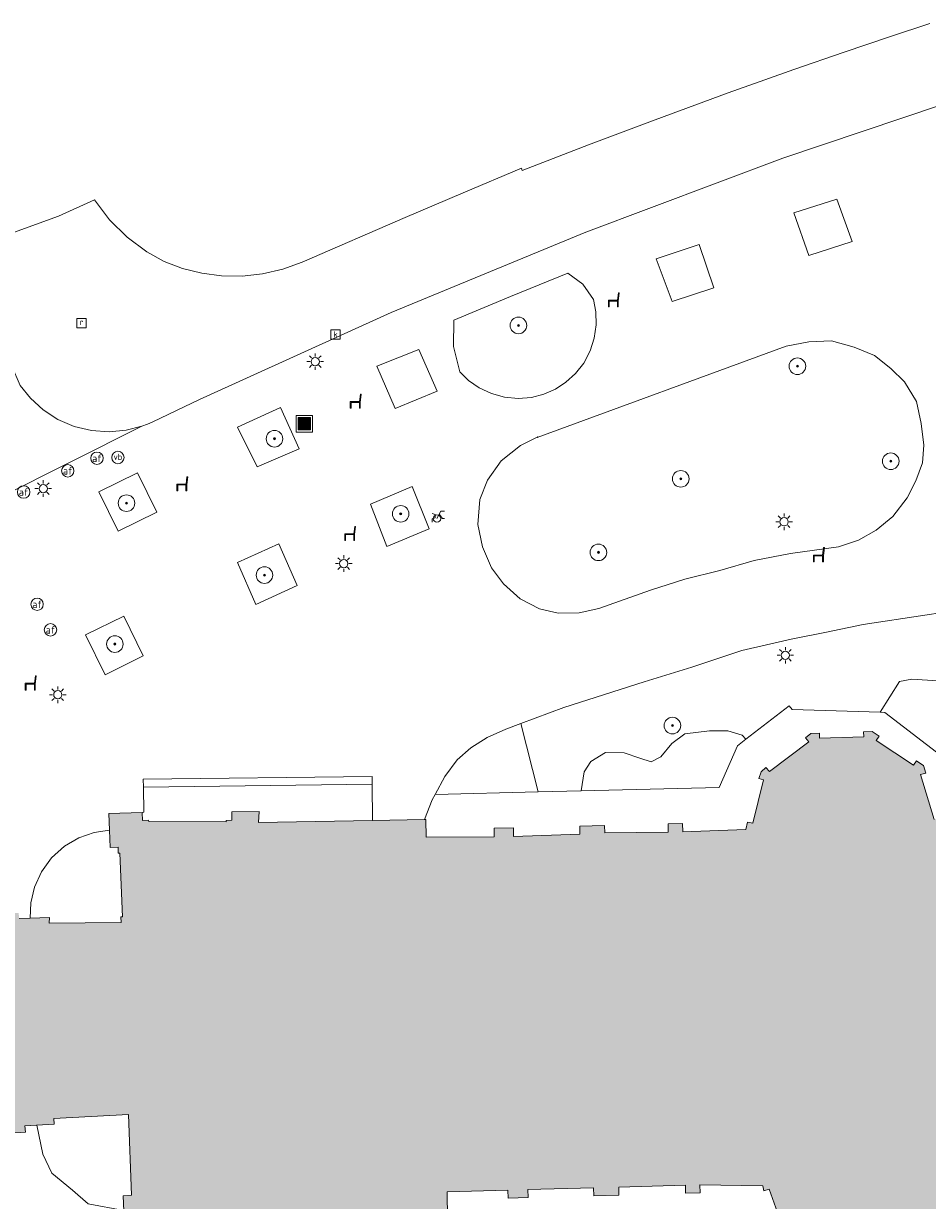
# Model space of a CAD drawing. Header units: metres. Extents: x 196496 to 197479, y 355139 to 356324.
# Tile 118 of 144: x 197032 to 197076, y 356181 to 356238. Entities that reach past the tile are written whole.
import ezdxf
from ezdxf.enums import TextEntityAlignment as Align

# ---------------------------------------------------------------- set-up
doc = ezdxf.new("R2010")
doc.units = ezdxf.units.M
doc.layers.get('0').update_dxf_attribs({"color": 252, "lineweight": 18})
for name, color, linetype, lineweight in [('B-WE-GR-BEPLANTING_CULTUUR_HEESTERS-GV', 252, 'Continuous', 18), ('B-WE-GR-BEPLANTING_CULTUUR_VASTE PLANTENVAK-GV', 252, 'Continuous', 18), ('B-WE-GR-BOOM-S', 252, 'Continuous', 18), ('B-WE-IE-MEUBILAIR_WEGMEUBILAIR-GV', 252, 'Continuous', 18), ('B-WE-IE-MEUBILAIR_WEGMEUBILAIR-S', 252, 'Continuous', 18), ('B-WE-IE-TERREINAFSCHEIDING_KUNSTMATIG_HEKWERK-G', 252, 'IE-TERREINAFSCHEIDING-KUNSTMATIG', 18), ('B-WE-IE-TERREINAFSCHEIDING_KUNSTMATIG_MUUR-GV', 252, 'Continuous', 18), ('B-WE-KL-ET_LS_OV_LICHTMAST-S', 252, 'Continuous', 18), ('B-WE-OG-BEBOUWING-GV', 252, 'Continuous', 18), ('B-WE-RI-GWA_KOLK-S', 252, 'Continuous', 18), ('B-WE-RI-GWA_RIOOLPUT-S', 252, 'Continuous', 18), ('B-WE-VH-VERHARDING_ASFALT-GV', 252, 'Continuous', 18), ('B-WE-VH-VERHARDING_BETONSTRAATSTEEN-GV', 252, 'Continuous', 18), ('B-WE-VH-VERHARDING_OPEN-GV', 252, 'Continuous', 18), ('B-WE-VH-VERHARDING_STRAATBAKSTEEN-GV', 252, 'Continuous', 18), ('B-WE-VW-AFSLUITPAAL-S', 252, 'Continuous', 18)]:
    doc.layers.add(name, color=color, linetype=linetype, lineweight=lineweight)
doc.layers.add('X-XX-AL-PRESENTATIE_GEBOUW3-V', color=7, linetype='Continuous', lineweight=18, true_color=0xf0f0f0)
doc.styles.add('NLCS-ISO', font='NLCS-ISO.ttf')
doc.linetypes.add('IE-TERREINAFSCHEIDING-KUNSTMATIG', pattern='A,4,[82,NLCS.SHX,S=0.75,R=90,X=0,Y=0],4,-2', length=10)

# ---------------------------------------------------------------- blocks, each defined once
blk = doc.blocks.new('SIE-WEG_AFVALBAK-SO')
at = {"linetype": 'ByBlock', "lineweight": 18}
h = blk.add_hatch(color=0, dxfattribs=at)
h.dxf.hatch_style = 1
h.paths.add_polyline_path([(-1.5, -1.5), (1.5, -1.5), (1.5, 1.5), (-1.5, 1.5)])
at = {"color": 0, "linetype": 'ByBlock', "lineweight": 18}
for points in [[(-2, -2), (2, -2), (2, 2), (-2, 2)], [(-1.5, -1.5), (1.5, -1.5), (1.5, 1.5), (-1.5, 1.5)]]:
    blk.add_lwpolyline(points, close=True, dxfattribs=at)
blk = doc.blocks.new('SKL-ET_OV_LICHTMAST-SO')
at = {"color": 0, "linetype": 'ByBlock', "lineweight": 18}
for points in [[(-1.25, 0), (-2, 0)], [(-1.41, 1.41), (-0.88, 0.88)], [(0, 2), (0, 1.25)], [(0.88, 0.88), (1.41, 1.41)], [(2, 0), (1.25, 0)], [(-1.41, -1.41), (-0.88, -0.88)], [(0, -1.25), (0, -2)], [(0.88, -0.88), (1.41, -1.41)]]:
    blk.add_lwpolyline(points, dxfattribs=at)
blk.add_circle((0, 0), 1, dxfattribs=at)
blk = doc.blocks.new('SIE-WEG_PAAL_VERKEERSBORD-SO')
at = {"color": 0, "linetype": 'ByBlock', "lineweight": 18}
blk.add_circle((0, 0), 1.5, dxfattribs=at)
at = {"color": 0, "linetype": 'ByBlock', "lineweight": 18, "style": 'NLCS-ISO'}
blk.add_text('vb', height=1.5, dxfattribs=at).set_placement((0, 0.13), align=Align.MIDDLE_CENTER)
blk = doc.blocks.new('SVW-AFSLUITPAAL-SO')
at = {"lineweight": 18}
blk.add_circle((0, 0), 1.5, dxfattribs=at)
at = {"lineweight": 18, "style": 'NLCS-ISO'}
blk.add_text('af', height=1.8, dxfattribs=at).set_placement((0, 0), align=Align.MIDDLE_CENTER)
blk = doc.blocks.new('SRI-PUT_INSPECTIEPUT_RIOOLPUT-SO')
at = {"color": 0, "linetype": 'ByBlock', "lineweight": 18}
blk.add_lwpolyline([(-1.12, -1.12), (1.12, -1.12), (1.12, 1.12), (-1.12, 1.12)], close=True, dxfattribs=at)
at = {"color": 0, "linetype": 'ByBlock', "lineweight": 18, "style": 'NLCS-ISO'}
blk.add_text('r', height=1.5, dxfattribs=at).set_placement((0, 0.28), align=Align.MIDDLE_CENTER)
blk = doc.blocks.new('SRI-KOLK-SO')
at = {"color": 0, "linetype": 'ByBlock', "lineweight": 18}
blk.add_lwpolyline([(-1.125, -1.125), (1.125, -1.125), (1.125, 1.125), (-1.125, 1.125)], close=True, dxfattribs=at)
at = {"color": 0, "linetype": 'ByBlock', "lineweight": 18, "style": 'NLCS-ISO'}
blk.add_text('k', height=1.5, dxfattribs=at).set_placement((0, 0), align=Align.MIDDLE_CENTER)
blk = doc.blocks.new('SIE-WEG_ZITBANK-SO')
at = {"color": 0, "linetype": 'ByBlock', "lineweight": 18}
blk.add_lwpolyline([(-0.91, -1.63), (-0.91, -0.2), (1.09, -0.2), (1.09, -1.63), (1.29, -1.63), (1.29, -0.21), (1.54, 1.78), (1.33, 1.78), (1.11, 0), (-1.11, 0), (-1.11, -1.63)], close=True, dxfattribs=at)
blk = doc.blocks.new('SIE-WEG_FIETSENREK-SO')
at = {"color": 0, "linetype": 'ByBlock', "lineweight": 18}
for points in [[(-1.5, -1.35), (-1.5, -0.54), (-0.73, -0.28), (-0.73, 0.53), (-1.5, 0.79)], [(-0.3, -0.45), (0.6, 1.35), (1.5, 1.35)], [(1.05, -0.45), (0.21, 0.58)], [(1.05, -0.45), (1.5, -0.45)]]:
    blk.add_lwpolyline(points, dxfattribs=at)
blk.add_circle((-0.3, -0.45), 0.9, dxfattribs=at)
blk = doc.blocks.new('SGR-BOOM_01-SO')
at = {"linetype": 'ByBlock', "lineweight": 18}
h = blk.add_hatch(color=0, dxfattribs=at)
h.dxf.hatch_style = 1
edge = h.paths.add_edge_path()
edge.add_arc((0, 0), 0.25, 0, 360)
at = {"color": 0, "linetype": 'ByBlock', "lineweight": 18}
for radius in [2, 0.25]:
    blk.add_circle((0, 0), radius, dxfattribs=at)

msp = doc.modelspace()

# ---------------------------------------------------------------- hatches: boundary and pattern name
at = {"layer": 'X-XX-AL-PRESENTATIE_GEBOUW3-V'}
msp.add_hatch(color=256, dxfattribs=at).paths.add_polyline_path([(197085.651, 356180.066), (197079.495, 356179.269), (197079.2, 356182.013), (197081.258, 356182.194), (197081.18, 356184.218), (197081.384, 356184.207), (197082.002, 356184.211), (197082.665, 356184.378), (197083.307, 356184.737), (197083.848, 356185.278), (197083.976, 356185.512), (197084.216, 356185.948), (197084.381, 356186.666), (197084.374, 356186.848), (197084.356, 356187.349), (197084.187, 356187.943), (197085.23, 356187.974), (197085.764, 356188.152), (197086.261, 356188.442), (197086.687, 356188.829), (197087.017, 356189.285), (197087.359, 356190.271), (197087.31, 356191.314), (197087.122, 356191.845), (197086.824, 356192.336), (197086.43, 356192.755), (197085.968, 356193.077), (197084.976, 356193.402), (197084.174, 356193.366), (197084.227, 356193.493), (197084.458, 356194.256), (197084.435, 356195.095), (197084.142, 356195.882), (197083.643, 356196.504), (197082.978, 356196.941), (197082.166, 356197.158), (197081.328, 356197.101), (197080.591, 356196.799), (197080.458, 356199.2), (197076.397, 356199.101), (197076.307, 356199.398), (197076.058, 356199.322), (197075.401, 356201.491), (197075.65, 356201.566), (197075.54, 356201.93), (197075.226, 356202.139), (197075.199, 356202.157), (197075.06, 356201.949), (197073.265, 356203.142), (197073.403, 356203.35), (197073.062, 356203.577), (197072.652, 356203.563), (197072.66, 356203.318), (197070.528, 356203.247), (197070.52, 356203.492), (197070.11, 356203.478), (197069.846, 356203.269), (197070.001, 356203.073), (197068.105, 356201.64), (197067.932, 356201.831), (197067.703, 356201.622), (197067.592, 356201.307), (197067.816, 356201.241), (197067.297, 356199.147), (197067.052, 356199.202), (197066.96, 356198.844), (197063.915, 356198.737), (197063.906, 356199.126), (197063.206, 356199.11), (197063.215, 356198.72), (197060.155, 356198.686), (197060.147, 356199.036), (197058.947, 356199.007), (197058.956, 356198.618), (197055.748, 356198.505), (197055.738, 356198.93), (197054.808, 356198.908), (197054.818, 356198.483), (197051.528, 356198.479), (197051.511, 356199.319), (197051.443, 356199.318), (197048.942, 356199.276), (197043.433, 356199.185), (197043.458, 356199.712), (197042.138, 356199.689), (197042.145, 356199.29), (197041.865, 356199.285), (197041.866, 356199.215), (197038.133, 356199.221), (197038.122, 356199.289), (197037.832, 356199.281), (197037.82, 356199.67), (197036.198, 356199.622), (197036.232, 356198.806), (197036.267, 356197.971), (197036.651, 356197.994), (197036.663, 356197.704), (197036.733, 356197.707), (197036.859, 356194.63), (197036.789, 356194.627), (197036.8, 356194.357), (197033.319, 356194.318), (197033.336, 356194.588), (197032.405, 356194.561), (197031.878, 356194.546), (197031.848, 356194.817), (197030.552, 356194.76), (197030.564, 356193.741), (197030.994, 356193.746), (197030.997, 356193.526), (197031.217, 356193.529), (197031.505, 356185.415), (197031.295, 356185.404), (197031.292, 356185.188), (197030.862, 356185.158), (197030.887, 356184.149), (197032.178, 356184.229), (197032.141, 356184.54), (197033.559, 356184.62), (197033.546, 356184.894), (197037.149, 356185.09), (197037.306, 356181.196), (197036.902, 356181.166), (197036.962, 356179.672), (197037.252, 356179.678), (197037.596, 356179.685), (197038.466, 356179.704), (197038.44, 356180.079), (197043.023, 356180.224), (197043.038, 356179.792), (197044.216, 356179.854), (197044.212, 356180.341), (197049.782, 356180.386), (197049.773, 356180.221), (197051.475, 356180.265), (197051.482, 356180.032), (197052.565, 356180.059), (197052.548, 356181.355), (197055.477, 356181.437), (197055.488, 356181.048), (197056.448, 356181.075), (197056.437, 356181.465), (197059.616, 356181.554), (197059.627, 356181.164), (197060.836, 356181.198), (197060.825, 356181.588), (197064.044, 356181.679), (197064.055, 356181.289), (197064.754, 356181.309), (197064.743, 356181.699), (197067.786, 356181.65), (197067.84, 356181.396), (197068.094, 356181.481), (197068.81, 356179.461), (197068.573, 356179.35), (197068.692, 356179.057), (197069.036, 356178.825), (197069.173, 356179.028), (197070.939, 356177.839), (197070.802, 356177.636), (197071.193, 356177.405), (197071.613, 356177.411), (197071.609, 356177.661), (197073.779, 356177.694), (197073.783, 356177.444), (197074.203, 356177.451), (197074.512, 356177.692), (197074.367, 356177.883), (197076.086, 356179.19), (197076.357, 356178.859), (197076.4, 356178.5), (197077.076, 356172.894), (197077.39, 356170.289), (197077.44, 356169.871), (197077.231, 356169.803), (197077.954, 356167.587), (197087.392, 356170.612), (197086.952, 356172.081), (197087.21, 356172.203), (197086.225, 356175.551), (197085.674, 356179.888)])

# ---------------------------------------------------------------- linework, layer by layer
at = {"layer": 'B-WE-GR-BEPLANTING_CULTUUR_HEESTERS-GV', "flags": 128}
for points in [[(197064.709, 356227.072), (197062.628, 356226.384), (197063.4, 356224.329), (197065.417, 356224.982)], [(197052.862, 356223.417), (197052.843, 356222.155), (197053.146, 356220.936), (197053.577, 356220.516), (197054.091, 356220.156), (197054.676, 356219.881), (197055.31, 356219.708), (197055.964, 356219.647), (197056.608, 356219.7), (197057.217, 356219.856), (197057.767, 356220.098), (197058.272, 356220.425), (197058.737, 356220.848), (197059.135, 356221.357), (197059.444, 356221.937), (197059.647, 356222.561), (197059.738, 356223.202), (197059.721, 356223.829), (197059.606, 356224.42), (197059.095, 356225.162), (197058.365, 356225.689), (197055.608, 356224.567)], [(197050.028, 356219.156), (197052.054, 356220.002), (197051.177, 356222.011), (197049.148, 356221.199)], [(197043.365, 356216.343), (197045.388, 356217.22), (197044.502, 356219.216), (197042.421, 356218.263)], [(197037.588, 356216.056), (197035.727, 356215.141), (197036.663, 356213.238), (197038.524, 356214.153)], [(197051.666, 356213.348), (197050.858, 356215.394), (197048.835, 356214.538), (197049.624, 356212.5)], [(197045.296, 356210.612), (197044.418, 356212.623), (197042.425, 356211.726), (197043.3, 356209.709)], [(197036.922, 356209.143), (197035.078, 356208.235), (197036.025, 356206.313), (197037.869, 356207.221)], [(197051.961, 356200.54), (197056.935, 356200.66), (197056.103, 356203.957), (197055.382, 356203.686), (197054.467, 356203.283), (197053.689, 356202.779), (197053.028, 356202.211), (197052.433, 356201.4)], [(197066.97, 356203.197), (197066.784, 356203.395), (197066.092, 356203.597), (197065.213, 356203.605), (197064.013, 356203.458), (197063.398, 356203), (197062.859, 356202.355), (197062.398, 356202.106), (197061.843, 356202.28), (197061.086, 356202.544), (197060.193, 356202.561), (197059.475, 356202.127), (197059.152, 356201.629), (197059.016, 356200.71), (197065.674, 356200.87), (197066.557, 356202.878)]]:
    msp.add_lwpolyline(points, close=True, dxfattribs=at)
for points in [[(197076.738, 356205.981), (197074.986, 356206.095), (197074.38, 356205.992), (197073.443, 356204.5), (197073.672, 356204.493), (197076.593, 356202.248)], [(197076.593, 356202.248), (197073.672, 356204.493), (197073.443, 356204.5), (197069.197, 356204.631), (197069.055, 356204.811), (197066.97, 356203.197), (197066.557, 356202.878), (197065.674, 356200.87), (197059.016, 356200.71), (197056.935, 356200.66), (197051.961, 356200.54), (197051.819, 356200.282), (197051.443, 356199.318), (197051.511, 356199.319), (197051.528, 356198.479), (197054.818, 356198.483), (197054.808, 356198.908), (197055.738, 356198.93), (197055.748, 356198.505), (197058.956, 356198.618), (197058.947, 356199.007), (197060.147, 356199.036), (197060.155, 356198.686), (197063.215, 356198.72), (197063.206, 356199.11), (197063.906, 356199.126), (197063.915, 356198.737), (197066.96, 356198.844), (197067.052, 356199.202), (197067.297, 356199.147), (197067.816, 356201.241), (197067.592, 356201.307), (197067.703, 356201.622), (197067.932, 356201.831), (197068.105, 356201.64), (197070.001, 356203.073), (197069.846, 356203.269), (197070.11, 356203.478), (197070.52, 356203.492), (197070.528, 356203.247), (197072.66, 356203.318), (197072.652, 356203.563), (197073.062, 356203.577), (197073.403, 356203.35), (197073.265, 356203.142), (197075.06, 356201.949), (197075.199, 356202.157), (197075.226, 356202.139), (197075.54, 356201.93), (197075.65, 356201.566), (197075.401, 356201.491), (197076.058, 356199.322)], [(197068.81, 356179.461), (197068.094, 356181.481), (197067.84, 356181.396), (197067.786, 356181.65), (197064.743, 356181.699), (197064.754, 356181.309), (197064.055, 356181.289), (197064.044, 356181.679), (197060.825, 356181.588), (197060.836, 356181.198), (197059.627, 356181.164), (197059.616, 356181.554), (197056.437, 356181.465), (197056.448, 356181.075), (197055.488, 356181.048), (197055.477, 356181.437), (197052.548, 356181.355), (197052.565, 356180.059)]]:
    msp.add_lwpolyline(points, dxfattribs=at)
at = {"layer": 'B-WE-GR-BEPLANTING_CULTUUR_VASTE PLANTENVAK-GV', "flags": 128}
msp.add_lwpolyline([(197068.913, 356222.166), (197056.888, 356217.763), (197056.917, 356217.796), (197056.077, 356217.382), (197055.151, 356216.632), (197054.488, 356215.707), (197054.114, 356214.774), (197054.018, 356213.561), (197054.252, 356212.488), (197054.682, 356211.477), (197055.27, 356210.702), (197056.067, 356209.98), (197056.996, 356209.498), (197057.905, 356209.284), (197058.921, 356209.294), (197059.863, 356209.511), (197062.367, 356210.39), (197064.023, 356210.928), (197065.712, 356211.344), (197067.374, 356211.818), (197069.121, 356212.157), (197071.437, 356212.491), (197072.406, 356212.802), (197073.253, 356213.282), (197074.06, 356213.952), (197074.753, 356214.857), (197075.173, 356215.676), (197075.499, 356216.537), (197075.553, 356217.399), (197075.424, 356218.434), (197075.199, 356219.492), (197074.633, 356220.445), (197073.97, 356221.092), (197073.177, 356221.712), (197072.198, 356222.127), (197071.1, 356222.426), (197070.012, 356222.374)], close=True, dxfattribs=at)
msp.add_lwpolyline([(197078.166, 356209.579), (197075.601, 356209.194), (197072.632, 356208.733), (197070.859, 356208.363), (197069.145, 356208.028), (197066.772, 356207.475), (197064.351, 356206.67), (197062.048, 356205.966), (197058.179, 356204.737), (197056.103, 356203.957), (197056.935, 356200.66), (197059.016, 356200.71), (197059.152, 356201.629), (197059.475, 356202.127), (197060.193, 356202.561), (197061.086, 356202.544), (197061.843, 356202.28), (197062.398, 356202.106), (197062.859, 356202.355), (197063.398, 356203), (197064.013, 356203.458), (197065.213, 356203.605), (197066.092, 356203.597), (197066.784, 356203.395), (197066.97, 356203.197), (197069.055, 356204.811), (197069.197, 356204.631), (197073.443, 356204.5), (197074.38, 356205.992), (197074.986, 356206.095), (197076.738, 356205.981)], dxfattribs=at)
at = {"layer": 'B-WE-IE-MEUBILAIR_WEGMEUBILAIR-GV', "flags": 128}
for points in [[(197064.709, 356227.072), (197062.628, 356226.384), (197063.4, 356224.329), (197065.417, 356224.982)], [(197050.028, 356219.156), (197052.054, 356220.002), (197051.177, 356222.011), (197049.148, 356221.199)], [(197043.365, 356216.343), (197045.388, 356217.22), (197044.502, 356219.216), (197042.421, 356218.263)], [(197037.588, 356216.056), (197035.727, 356215.141), (197036.663, 356213.238), (197038.524, 356214.153)], [(197051.666, 356213.348), (197050.858, 356215.394), (197048.835, 356214.538), (197049.624, 356212.5)], [(197045.296, 356210.612), (197044.418, 356212.623), (197042.425, 356211.726), (197043.3, 356209.709)], [(197036.922, 356209.143), (197035.078, 356208.235), (197036.025, 356206.313), (197037.869, 356207.221)]]:
    msp.add_lwpolyline(points, close=True, dxfattribs=at)
at = {"layer": 'B-WE-IE-TERREINAFSCHEIDING_KUNSTMATIG_HEKWERK-G', "ltscale": 0.2, "flags": 128}
for points in [[(197032.405, 356194.561), (197032.436, 356195.299), (197032.614, 356196.06), (197032.952, 356196.802), (197033.442, 356197.473), (197034.06, 356198.031), (197034.762, 356198.443), (197035.501, 356198.699), (197036.232, 356198.806)], [(197032.723, 356184.573), (197033.017, 356183.173), (197033.46, 356182.251), (197034.455, 356181.431), (197035.209, 356180.782), (197036.931, 356180.45)]]:
    msp.add_lwpolyline(points, dxfattribs=at)
at = {"layer": 'B-WE-IE-TERREINAFSCHEIDING_KUNSTMATIG_MUUR-GV', "flags": 128}
msp.add_lwpolyline([(197048.923, 356201.027), (197048.918, 356201.396), (197037.867, 356201.272), (197037.877, 356200.89)], close=True, dxfattribs=at)
at = {"layer": 'B-WE-OG-BEBOUWING-GV', "flags": 128}
for points in [[(197076.058, 356199.322), (197075.401, 356201.491), (197075.65, 356201.566), (197075.54, 356201.93), (197075.226, 356202.139), (197075.199, 356202.157), (197075.06, 356201.949), (197073.265, 356203.142), (197073.403, 356203.35), (197073.062, 356203.577), (197072.652, 356203.563), (197072.66, 356203.318), (197070.528, 356203.247), (197070.52, 356203.492), (197070.11, 356203.478), (197069.846, 356203.269), (197070.001, 356203.073), (197068.105, 356201.64), (197067.932, 356201.831), (197067.703, 356201.622), (197067.592, 356201.307), (197067.816, 356201.241), (197067.297, 356199.147), (197067.052, 356199.202), (197066.96, 356198.844), (197063.915, 356198.737), (197063.906, 356199.126), (197063.206, 356199.11), (197063.215, 356198.72), (197060.155, 356198.686), (197060.147, 356199.036), (197058.947, 356199.007), (197058.956, 356198.618), (197055.748, 356198.505), (197055.738, 356198.93), (197054.808, 356198.908), (197054.818, 356198.483), (197051.528, 356198.479), (197051.511, 356199.319), (197051.443, 356199.318), (197048.942, 356199.276), (197043.433, 356199.185), (197043.458, 356199.712), (197042.138, 356199.689), (197042.145, 356199.29), (197041.865, 356199.285), (197041.866, 356199.215), (197038.133, 356199.221), (197038.122, 356199.289), (197037.832, 356199.281), (197037.82, 356199.67), (197036.198, 356199.622), (197036.232, 356198.806), (197036.267, 356197.971), (197036.651, 356197.994), (197036.663, 356197.704), (197036.733, 356197.707), (197036.859, 356194.63), (197036.789, 356194.627), (197036.8, 356194.357), (197033.319, 356194.318), (197033.336, 356194.588), (197032.405, 356194.561), (197031.878, 356194.546)], [(197030.887, 356184.149), (197032.178, 356184.229), (197032.141, 356184.54), (197033.559, 356184.62), (197033.546, 356184.894), (197037.149, 356185.09), (197037.306, 356181.196), (197036.902, 356181.166), (197036.962, 356179.672)], [(197052.565, 356180.059), (197052.548, 356181.355), (197055.477, 356181.437), (197055.488, 356181.048), (197056.448, 356181.075), (197056.437, 356181.465), (197059.616, 356181.554), (197059.627, 356181.164), (197060.836, 356181.198), (197060.825, 356181.588), (197064.044, 356181.679), (197064.055, 356181.289), (197064.754, 356181.309), (197064.743, 356181.699), (197067.786, 356181.65), (197067.84, 356181.396), (197068.094, 356181.481), (197068.81, 356179.461)]]:
    msp.add_lwpolyline(points, dxfattribs=at)
at = {"layer": 'B-WE-VH-VERHARDING_ASFALT-GV', "flags": 128}
for points in [[(197075.844, 356237.741), (197073.943, 356237.114), (197071.71, 356236.361), (197069.281, 356235.521), (197067.877, 356235.027), (197066.109, 356234.391), (197062.582, 356233.094), (197059.367, 356231.886), (197056.161, 356230.652), (197056.132, 356230.76), (197053.315, 356229.577), (197050.509, 356228.38), (197045.54, 356226.223), (197044.603, 356225.883), (197043.632, 356225.66), (197042.641, 356225.556), (197041.644, 356225.569), (197040.697, 356225.69), (197039.769, 356225.915), (197038.877, 356226.257), (197038.042, 356226.722), (197037.093, 356227.435), (197036.242, 356228.264), (197035.506, 356229.225), (197033.782, 356228.45), (197029.108, 356226.751)], [(197031.925, 356220.275), (197032.418, 356219.654), (197033.028, 356219.098), (197033.74, 356218.636), (197034.531, 356218.295), (197035.367, 356218.092), (197036.214, 356218.033), (197037.036, 356218.112), (197037.803, 356218.311), (197038.065, 356218.41), (197038.322, 356218.523), (197040.59, 356219.598), (197049.841, 356223.791), (197059.233, 356227.674), (197068.75, 356231.238), (197078.376, 356234.479)]]:
    msp.add_lwpolyline(points, dxfattribs=at)
at = {"layer": 'B-WE-VH-VERHARDING_BETONSTRAATSTEEN-GV', "flags": 128}
msp.add_lwpolyline([(196965.335, 356181.928), (197037.803, 356218.311), (197037.036, 356218.112), (197036.214, 356218.033), (197035.367, 356218.092), (197034.531, 356218.295), (197033.74, 356218.636), (197033.028, 356219.098), (197032.418, 356219.654), (197031.925, 356220.275), (197031.521, 356221.199), (197031.541, 356220.61), (197031.362, 356220.015), (197030.999, 356219.51), (197030.52, 356219.167), (196963.524, 356185.512)], close=True, dxfattribs=at)
at = {"layer": 'B-WE-VH-VERHARDING_OPEN-GV', "flags": 128}
for points in [[(197078.376, 356234.479), (197068.75, 356231.238), (197059.233, 356227.674), (197049.841, 356223.791), (197040.59, 356219.598), (197038.322, 356218.523), (197038.065, 356218.41), (197037.803, 356218.311), (196965.335, 356181.928)], [(197031.878, 356194.546), (197032.405, 356194.561), (197033.336, 356194.588), (197033.319, 356194.318), (197036.8, 356194.357), (197036.789, 356194.627), (197036.859, 356194.63), (197036.733, 356197.707), (197036.663, 356197.704), (197036.651, 356197.994), (197036.267, 356197.971), (197036.232, 356198.806), (197036.198, 356199.622), (197037.82, 356199.67), (197037.892, 356199.675), (197037.877, 356200.89), (197037.867, 356201.272), (197048.918, 356201.396), (197048.923, 356201.027), (197048.942, 356199.276), (197051.443, 356199.318), (197051.819, 356200.282), (197051.961, 356200.54), (197052.433, 356201.4), (197053.028, 356202.211), (197053.689, 356202.779), (197054.467, 356203.283), (197055.382, 356203.686), (197056.103, 356203.957), (197058.179, 356204.737), (197062.048, 356205.966), (197064.351, 356206.67), (197066.772, 356207.475), (197069.145, 356208.028), (197070.859, 356208.363), (197072.632, 356208.733), (197075.601, 356209.194), (197078.166, 356209.579)], [(197036.962, 356179.672), (197036.902, 356181.166), (197037.306, 356181.196), (197037.149, 356185.09), (197033.546, 356184.894), (197033.559, 356184.62), (197032.141, 356184.54), (197032.178, 356184.229), (197030.887, 356184.149)]]:
    msp.add_lwpolyline(points, dxfattribs=at)
for points in [[(197069.274, 356228.606), (197071.365, 356229.261), (197072.1, 356227.215), (197070.008, 356226.545)], [(197064.709, 356227.072), (197065.417, 356224.982), (197063.4, 356224.329), (197062.628, 356226.384)], [(197058.365, 356225.689), (197059.095, 356225.162), (197059.606, 356224.42), (197059.721, 356223.829), (197059.738, 356223.202), (197059.647, 356222.561), (197059.444, 356221.937), (197059.135, 356221.357), (197058.737, 356220.848), (197058.272, 356220.425), (197057.767, 356220.098), (197057.217, 356219.856), (197056.608, 356219.7), (197055.964, 356219.647), (197055.31, 356219.708), (197054.676, 356219.881), (197054.091, 356220.156), (197053.577, 356220.516), (197053.146, 356220.936), (197052.843, 356222.155), (197052.862, 356223.417), (197055.608, 356224.567)], [(197068.913, 356222.166), (197070.012, 356222.374), (197071.1, 356222.426), (197072.198, 356222.127), (197073.177, 356221.712), (197073.97, 356221.092), (197074.633, 356220.445), (197075.199, 356219.492), (197075.424, 356218.434), (197075.553, 356217.399), (197075.499, 356216.537), (197075.173, 356215.676), (197074.753, 356214.857), (197074.06, 356213.952), (197073.253, 356213.282), (197072.406, 356212.802), (197071.437, 356212.491), (197069.121, 356212.157), (197067.374, 356211.818), (197065.712, 356211.344), (197064.023, 356210.928), (197062.367, 356210.39), (197059.863, 356209.511), (197058.921, 356209.294), (197057.905, 356209.284), (197056.996, 356209.498), (197056.067, 356209.98), (197055.27, 356210.702), (197054.682, 356211.477), (197054.252, 356212.488), (197054.018, 356213.561), (197054.114, 356214.774), (197054.488, 356215.707), (197055.151, 356216.632), (197056.077, 356217.382), (197056.917, 356217.796), (197056.888, 356217.763)], [(197050.028, 356219.156), (197049.148, 356221.199), (197051.177, 356222.011), (197052.054, 356220.002)], [(197043.365, 356216.343), (197042.421, 356218.263), (197044.502, 356219.216), (197045.388, 356217.22)], [(197037.588, 356216.056), (197038.524, 356214.153), (197036.663, 356213.238), (197035.727, 356215.141)], [(197051.666, 356213.348), (197049.624, 356212.5), (197048.835, 356214.538), (197050.858, 356215.394)], [(197045.296, 356210.612), (197043.3, 356209.709), (197042.425, 356211.726), (197044.418, 356212.623)], [(197036.922, 356209.143), (197037.869, 356207.221), (197036.025, 356206.313), (197035.078, 356208.235)]]:
    msp.add_lwpolyline(points, close=True, dxfattribs=at)
at = {"layer": 'B-WE-VH-VERHARDING_STRAATBAKSTEEN-GV', "flags": 128}
msp.add_lwpolyline([(197037.877, 356200.89), (197037.892, 356199.675), (197037.82, 356199.67), (197037.832, 356199.281), (197038.122, 356199.289), (197038.133, 356199.221), (197041.866, 356199.215), (197041.865, 356199.285), (197042.145, 356199.29), (197042.138, 356199.689), (197043.458, 356199.712), (197043.433, 356199.185), (197048.942, 356199.276), (197048.923, 356201.027)], close=True, dxfattribs=at)

# ---------------------------------------------------------------- block references
at = {"layer": 'B-WE-GR-BOOM-S', "xscale": 0.2, "yscale": 0.2, "zscale": 0.2}
for p in [(197055.984, 356223.171), (197069.456, 356221.202), (197044.203, 356217.703), (197073.962, 356216.617), (197063.822, 356215.768), (197037.056, 356214.593), (197050.297, 356214.079), (197059.846, 356212.218), (197043.719, 356211.121), (197036.496, 356207.793), (197063.42, 356203.859)]:
    msp.add_blockref('SGR-BOOM_01-SO', p, dxfattribs=at)
at = {"layer": 'B-WE-IE-MEUBILAIR_WEGMEUBILAIR-S', "xscale": 0.2, "yscale": 0.2, "zscale": 0.2}
for name, p in [('SIE-WEG_ZITBANK-SO', (197060.547, 356224.387)), ('SIE-WEG_ZITBANK-SO', (197048.087, 356219.499)), ('SIE-WEG_AFVALBAK-SO', (197045.643, 356218.426)), ('SIE-WEG_PAAL_VERKEERSBORD-SO', (197036.644, 356216.799)), ('SIE-WEG_ZITBANK-SO', (197039.711, 356215.513)), ('SIE-WEG_FIETSENREK-SO', (197052.11, 356213.94)), ('SIE-WEG_ZITBANK-SO', (197047.815, 356213.118)), ('SIE-WEG_ZITBANK-SO', (197070.449, 356212.089)), ('SIE-WEG_ZITBANK-SO', (197032.393, 356205.899))]:
    msp.add_blockref(name, p, dxfattribs=at)
at = {"layer": 'B-WE-KL-ET_LS_OV_LICHTMAST-S', "xscale": 0.2, "yscale": 0.2, "zscale": 0.2}
for p in [(197046.17, 356221.423), (197033.039, 356215.295), (197068.811, 356213.693), (197047.55, 356211.676), (197068.873, 356207.25), (197033.741, 356205.348)]:
    msp.add_blockref('SKL-ET_OV_LICHTMAST-SO', p, dxfattribs=at)
at = {"layer": 'B-WE-RI-GWA_KOLK-S', "xscale": 0.2, "yscale": 0.2, "zscale": 0.2}
msp.add_blockref('SRI-KOLK-SO', (197047.152, 356222.737), dxfattribs=at)
at = {"layer": 'B-WE-RI-GWA_RIOOLPUT-S', "xscale": 0.2, "yscale": 0.2, "zscale": 0.2}
msp.add_blockref('SRI-PUT_INSPECTIEPUT_RIOOLPUT-SO', (197034.886, 356223.276), dxfattribs=at)
at = {"layer": 'B-WE-VW-AFSLUITPAAL-S', "xscale": 0.2, "yscale": 0.2, "zscale": 0.2}
for p in [(197035.632, 356216.762), (197034.221, 356216.153), (197032.09, 356215.13), (197032.741, 356209.713), (197033.389, 356208.479)]:
    msp.add_blockref('SVW-AFSLUITPAAL-SO', p, dxfattribs=at)

doc.saveas('drawing.dxf')
